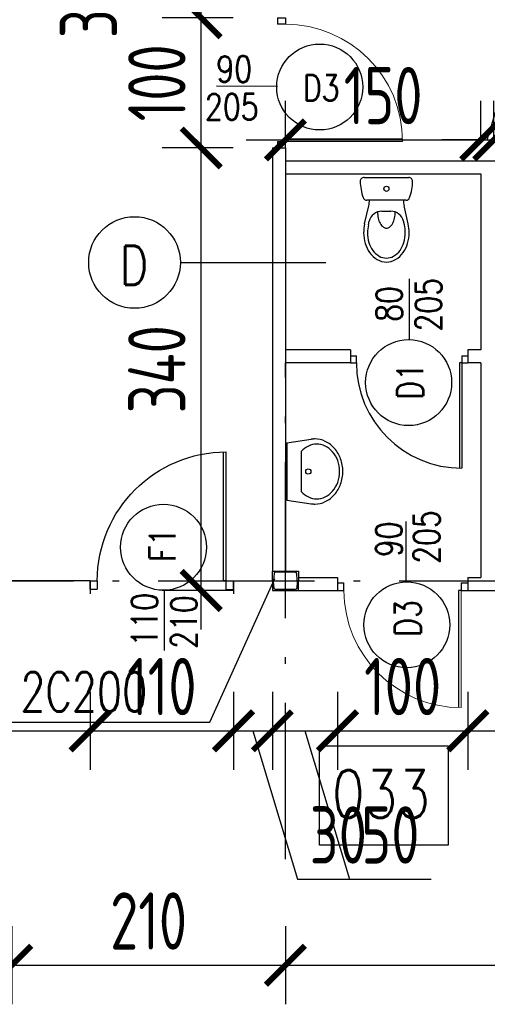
# Model space of a CAD drawing. Extents: x 153948 to 285449, y -89387 to -60195.
# Tile 56 of 100: x 254166 to 254525, y -75855 to -75099. Entities that reach past the tile are written whole.
import ezdxf
from ezdxf.enums import TextEntityAlignment as Align

# ---------------------------------------------------------------- set-up
doc = ezdxf.new("R2010")
doc.units = 0
doc.header["$LTSCALE"] = 100
doc.header["$MEASUREMENT"] = 0
doc.header["$PDMODE"] = 1
doc.linetypes.add('ACAD_ISO10W100', pattern=[18.5, 12, -3, 0.5, -3])
doc.layers.get('0').update_dxf_attribs({"linetype": 'CONTINUOUS'})
doc.layers.get('DEFPOINTS').update_dxf_attribs({"linetype": 'CONTINUOUS'})
for name, color, linetype in [('1', 2, 'CONTINUOUS'), ('A-ARM', 2, 'CONTINUOUS'), ('ALUMINIUM', 5, 'CONTINUOUS'), ('DRZWI', 5, 'CONTINUOUS'), ('K-STA', 2, 'CONTINUOUS'), ('OPIS-POM', 2, 'CONTINUOUS'), ('OSIE', 8, 'ACAD_ISO10W100'), ('R-----OP', 2, 'CONTINUOUS'), ('SCIANY-GK', 11, 'CONTINUOUS'), ('SIATKA', 2, 'ZIGZAG'), ('TEXT', 11, 'CONTINUOUS'), ('WYMIARY', 1, 'CONTINUOUS')]:
    doc.layers.add(name, color=color, linetype=linetype)
doc.styles.add('DYBY-NORMALNY-0-8-N', font='ROMANS.SHX', dxfattribs={"width": 0.8})
doc.styles.add('STYLE2', font='isocp.shx', dxfattribs={"width": 0.8})
doc.styles.add('TXT3', font='SIMPLEX.SHX', dxfattribs={"width": 0.75, "height": 40})
doc.linetypes.add('ZIGZAG', pattern='A,0.0001,-0.2,[131,ltypeshp.shx,S=0.2,R=0,X=-0.2,Y=0],-0.4,[131,ltypeshp.shx,S=0.2,R=180,X=0.2,Y=0],-0.2', length=0.8001)
doc.dimstyles.new('KRESKI_100', dxfattribs={"dimscale": 20, "dimtxt": 2.2, "dimasz": 1.5, "dimexe": 1.5, "dimexo": 1.5, "dimgap": 0.6, "dimtad": 1, "dimdec": 1, "dimrnd": 0.5, "dimdsep": 46, "dimtxsty": 'STYLE2', "dimblk1": 'ARCHTICK', "dimblk2": 'ARCHTICK', "dimsah": 1, "dimcen": 2.5, "dimdle": 1.5, "dimclrd": 10, "dimclre": 10, "dimclrt": 15, "dimadec": 0, "dimazin": 0, "dimtfac": 1, "dimtdec": 1, "dimtmove": 1, "dimatfit": 3, "dimldrblk": 'ARCHTICK', "dimfxl": 1.5, "dimfxlon": 1, "dimtolj": 1, "dimtzin": 0, "dimarcsym": 0})

# ---------------------------------------------------------------- blocks, each defined once
blk = doc.blocks.new('SC200X2')
at = {"layer": '1'}
for points in [[(-10, 7.5), (-10, 0), (-9.7, 0, 0.391021), (-9.11, 0.55), (-8.71, 5.56, -0.391021), (-7.56, 6.62), (7.56, 6.62, -0.391021), (8.71, 5.56), (9.11, 0.55, 0.391021), (9.7, 0), (10, 0), (10, 7.5)], [(-10, -7.5), (-10, 0), (-9.7, 0, -0.391021), (-9.11, -0.55), (-8.71, -5.56, 0.391021), (-7.56, -6.62), (7.56, -6.62, 0.391021), (8.71, -5.56), (9.11, -0.55, -0.391021), (9.7, 0), (10, 0), (10, -7.5)]]:
    blk.add_lwpolyline(points, format="xyb", close=True, dxfattribs=at)
blk = doc.blocks.new('IREK-B09X0507')
at = {"layer": 'A-ARM'}
for p, q in [((-16.71, 35.72), (-13.51, 21.89)), ((-13.78, 36.39), (-13.17, 33.73)), ((13.78, 36.39), (13.17, 33.73)), ((16.71, 35.72), (13.51, 21.89)), ((3.43, 25.98), (-3.43, 25.98)), ((-14.98, 17.5), (14.98, 17.5)), ((17.1, 0), (-17.1, 0))]:
    blk.add_line(p, q, dxfattribs=at)
for points in [[(17.5, 42.5, 0.072039), (16.29, 50.85, 0.083339), (12.91, 57.78, 0.106661), (7.06, 63.1, 0.132138), (0, 65, 0.132138), (-7.06, 63.1, 0.106661), (-12.91, 57.78, 0.083339), (-16.29, 50.85, 0.072039), (-17.5, 42.5, 0.05824), (-16.71, 35.72, 0.083339)], [(14.5, 42.5, 0.072039), (13.41, 49.99, 0.083339), (10.47, 56.04, 0.106661), (5.55, 60.51, 0.132138), (0, 62, 0.132138), (-5.55, 60.51, 0.106661), (-10.47, 56.04, 0.083339), (-13.41, 49.99, 0.072039), (-14.5, 42.5, 0.05824), (-13.79, 36.41, 0.05824)], [(6.84, 26.59, 0.047502), (6.29, 31.25, 0.067446), (4.85, 35.21, 0.105232), (2.35, 38.22, 0.168531), (0, 39.03, 0.168531), (-2.35, 38.22, 0.105232), (-4.85, 35.21, 0.067446), (-6.29, 31.25, 0.047502), (-6.84, 26.59, 0.053598)], [(13.79, 36.41, 0.05824), (14.5, 42.5, 0.05824)], [(16.71, 35.72, 0.05824), (17.5, 42.5, 0.072039)]]:
    blk.add_lwpolyline(points, format="xyb", dxfattribs=at)
blk.add_circle((0, 8.75), 1.96, dxfattribs=at)
for centre, radius, start, end in [((-3.43, 35.98), 10, 193.00467, 270), ((3.43, 35.98), 10, 270, 346.99533), ((16.9, 2.68), 37, 159.65826, 179.46235), ((-14.98, 14.5), 3, 90, 159.65826), ((-33, 17.39), 20, 0.32832, 13.00467), ((33, 17.39), 20, 166.99533, 179.67168), ((14.98, 14.5), 3, 20.34174, 90), ((-16.9, 2.68), 37, 0.53765, 20.34174), ((-17.1, 3), 3, 179.46235, 270), ((17.1, 3), 3, 270, 0.53765)]:
    blk.add_arc(centre, radius, start, end, dxfattribs=at)
blk = doc.blocks.new('D90')
at = {"layer": 'ALUMINIUM'}
for p, q in [((-4.5, 0), (0, 0)), ((0, 0), (0, -5.4)), ((-90.02, -0.04), (-90.02, -5.44)), ((-90.02, -0.04), (-85.52, -0.04)), ((-90.02, -5.44), (-85.52, -5.44)), ((-85.52, -5.4), (-85.52, -0.04)), ((-6.32, -5.4), (-6.32, -86.38)), ((-4.5, -5.4), (-6.32, -5.4)), ((-4.52, -5.4), (-4.52, -86.4)), ((-4.5, 0), (-4.5, -5.4)), ((-4.5, -5.4), (0, -5.4))]:
    blk.add_line(p, q, dxfattribs=at)
blk.add_arc((-4.52, -5.4), 81, 180, 270, dxfattribs=at)
blk = doc.blocks.new('D100')
at = {"layer": 'ALUMINIUM'}
for p, q in [((0, 0), (0, -6)), ((0, 0), (5, 0)), ((5, -5.96), (5, 0)), ((95.02, 0.04), (100.02, 0.04)), ((95.02, 0.04), (95.02, -5.96)), ((100.02, 0.04), (100.02, -5.96)), ((0, -6), (5, -6)), ((95.02, -5.96), (100.02, -5.96))]:
    blk.add_line(p, q, dxfattribs=at)
at = {"layer": 'ALUMINIUM', "lineweight": 9}
blk.add_line((95, -5.96), (95, -95.96), dxfattribs=at)
blk.add_arc((95, -5.96), 90, 180, 270, dxfattribs=at)
at = {"layer": 'DEFPOINTS'}
for p, q in [((93, -5.96), (93, -95.93)), ((95.02, -5.96), (93, -5.96))]:
    blk.add_line(p, q, dxfattribs=at)
blk = doc.blocks.new('IREK-B09X0204')
at = {"layer": 'A-ARM'}
for p, q in [((-22, 0), (-24.8, 18.76)), ((22, 0), (24.8, 18.76)), ((-15.26, 11), (15.26, 11)), ((-22, 0), (22, 0))]:
    blk.add_line(p, q, dxfattribs=at)
for points in [[(24.8, 18.76, 0.037015), (25, 21.5, 0.112687), (23.16, 29.56, 0.103282), (17.68, 36.7, 0.092276), (9.73, 41.32, 0.085761), (0, 43, 0.085761), (-9.73, 41.32, 0.092276), (-17.68, 36.7, 0.103282), (-23.16, 29.56, 0.112687), (-25, 21.5, 0.112687)], [(15.26, 11, 0.099658), (19.56, 16.67, 0.112687), (21, 23, 0.112687), (19.56, 29.33, 0.103282), (15.07, 35.17, 0.092276), (8.39, 39.05, 0.085761), (0, 40.5, 0.085761), (-8.39, 39.05, 0.092276), (-15.07, 35.17, 0.103282), (-19.56, 29.33, 0.112687), (-21, 23, 0.112687)], [(-21, 23, 0.112687), (-19.56, 16.67, 0.099658), (-15.26, 11, 0.092276)], [(-25, 21.5, 0.037015), (-24.8, 18.76, 0.103282)]]:
    blk.add_lwpolyline(points, format="xyb", dxfattribs=at)
blk.add_circle((0, 16.5), 2, dxfattribs=at)
blk = doc.blocks.new('D110')
at = {"layer": 'ALUMINIUM'}
for p, q in [((0, 0), (5.5, 0)), ((0, 0), (0, -6.6)), ((5.5, -6.55), (5.5, 0)), ((104.52, 0.05), (104.52, -6.55)), ((104.52, 0.05), (110.02, 0.05)), ((110.02, 0.05), (110.02, -6.55)), ((0, -6.6), (5.5, -6.6)), ((104.52, -6.55), (102.3, -6.55)), ((102.3, -6.55), (102.3, -105.53)), ((104.5, -6.55), (104.5, -105.55)), ((104.52, -6.55), (110.02, -6.55))]:
    blk.add_line(p, q, dxfattribs=at)
blk.add_arc((104.5, -6.55), 99, 180, 270, dxfattribs=at)
blk = doc.blocks.new('_ARCHTICK')
at = {"color": 0, "linetype": 'ByBlock', "const_width": 0.15}
blk.add_lwpolyline([(-0.5, -0.5), (0.5, 0.5)], dxfattribs=at)
blk = doc.blocks.new('*D156')
at = {"layer": 'DEFPOINTS', "color": 0, "ltscale": 0.1, "transparency": 16777216}
for p in [(254020.4, -75539.55), (254220.56, -75539.55), (254220.56, -75644.81)]:
    blk.add_point(p, dxfattribs=at)
at = {"layer": 'WYMIARY', "color": 10, "lineweight": -2, "ltscale": 0.1, "transparency": 16777216}
for p, q in [((254020.4, -75614.81), (254020.4, -75674.81)), ((254220.56, -75614.81), (254220.56, -75674.81)), ((253990.4, -75644.81), (254250.56, -75644.81))]:
    blk.add_line(p, q, dxfattribs=at)
at = {"layer": 'WYMIARY', "color": 10, "lineweight": -2, "ltscale": 0.1, "transparency": 16777216, "xscale": 30, "yscale": 30, "zscale": 30, "rotation": 180}
blk.add_blockref('_ARCHTICK', (254020.4, -75644.81), dxfattribs=at)
at = {"layer": 'WYMIARY', "color": 10, "lineweight": -2, "ltscale": 0.1, "transparency": 16777216, "xscale": 30, "yscale": 30, "zscale": 30}
blk.add_blockref('_ARCHTICK', (254220.56, -75644.81), dxfattribs=at)
at = {"layer": 'WYMIARY', "color": 15, "ltscale": 0.1, "transparency": 16777216, "insert": (254120.48, -75610.8), "char_height": 44, "attachment_point": 5, "style": 'STYLE2'}
blk.add_mtext('\\A1;200', dxfattribs=at)
blk = doc.blocks.new('*D157')
at = {"layer": 'DEFPOINTS', "color": 0, "ltscale": 0.1, "transparency": 16777216}
for p in [(254220.56, -75539.55), (254330.56, -75539.55), (254330.56, -75644.81)]:
    blk.add_point(p, dxfattribs=at)
at = {"layer": 'WYMIARY', "color": 10, "lineweight": -2, "ltscale": 0.1, "transparency": 16777216}
for p, q in [((254220.56, -75614.81), (254220.56, -75674.81)), ((254330.56, -75614.81), (254330.56, -75674.81)), ((254190.56, -75644.81), (254360.56, -75644.81))]:
    blk.add_line(p, q, dxfattribs=at)
at = {"layer": 'WYMIARY', "color": 10, "lineweight": -2, "ltscale": 0.1, "transparency": 16777216, "xscale": 30, "yscale": 30, "zscale": 30, "rotation": 180}
blk.add_blockref('_ARCHTICK', (254220.56, -75644.81), dxfattribs=at)
at = {"layer": 'WYMIARY', "color": 10, "lineweight": -2, "ltscale": 0.1, "transparency": 16777216, "xscale": 30, "yscale": 30, "zscale": 30}
blk.add_blockref('_ARCHTICK', (254330.56, -75644.81), dxfattribs=at)
at = {"layer": 'WYMIARY', "color": 15, "ltscale": 0.1, "transparency": 16777216, "insert": (254275.56, -75610.81), "char_height": 44, "attachment_point": 5, "style": 'STYLE2'}
blk.add_mtext('\\A1;110', dxfattribs=at)
blk = doc.blocks.new('*D158')
at = {"layer": 'DEFPOINTS', "color": 0, "ltscale": 0.1, "transparency": 16777216}
for p in [(254360.4, -75529.55), (254330.56, -75539.55), (254360.4, -75644.81)]:
    blk.add_point(p, dxfattribs=at)
at = {"layer": 'WYMIARY', "color": 10, "lineweight": -2, "ltscale": 0.1, "transparency": 16777216}
for p, q in [((254330.56, -75614.81), (254330.56, -75674.81)), ((254360.4, -75614.81), (254360.4, -75674.81)), ((254300.56, -75644.81), (254390.4, -75644.81)), ((254345.48, -75644.81), (254379.68, -75758.81)), ((254379.68, -75758.81), (254442.43, -75758.81))]:
    blk.add_line(p, q, dxfattribs=at)
at = {"layer": 'WYMIARY', "color": 10, "lineweight": -2, "ltscale": 0.1, "transparency": 16777216, "xscale": 30, "yscale": 30, "zscale": 30, "rotation": 180}
blk.add_blockref('_ARCHTICK', (254330.56, -75644.81), dxfattribs=at)
at = {"layer": 'WYMIARY', "color": 10, "lineweight": -2, "ltscale": 0.1, "transparency": 16777216, "xscale": 30, "yscale": 30, "zscale": 30}
blk.add_blockref('_ARCHTICK', (254360.4, -75644.81), dxfattribs=at)
at = {"layer": 'WYMIARY', "color": 15, "ltscale": 0.1, "transparency": 16777216, "insert": (254411.05, -75724.81), "char_height": 44, "attachment_point": 5, "style": 'STYLE2'}
blk.add_mtext('\\A1;30', dxfattribs=at)
blk = doc.blocks.new('*D159')
at = {"layer": 'DEFPOINTS', "color": 0, "ltscale": 0.1, "transparency": 16777216}
for p in [(254360.4, -75529.55), (254410.4, -75537.05), (254410.4, -75644.81)]:
    blk.add_point(p, dxfattribs=at)
at = {"layer": 'WYMIARY', "color": 10, "lineweight": -2, "ltscale": 0.1, "transparency": 16777216}
for p, q in [((254360.4, -75614.81), (254360.4, -75674.81)), ((254410.4, -75614.81), (254410.4, -75674.81)), ((254330.4, -75644.81), (254440.4, -75644.81)), ((254385.4, -75644.81), (254419.6, -75758.81)), ((254419.6, -75758.81), (254482.35, -75758.81))]:
    blk.add_line(p, q, dxfattribs=at)
at = {"layer": 'WYMIARY', "color": 10, "lineweight": -2, "ltscale": 0.1, "transparency": 16777216, "xscale": 30, "yscale": 30, "zscale": 30, "rotation": 180}
blk.add_blockref('_ARCHTICK', (254360.4, -75644.81), dxfattribs=at)
at = {"layer": 'WYMIARY', "color": 10, "lineweight": -2, "ltscale": 0.1, "transparency": 16777216, "xscale": 30, "yscale": 30, "zscale": 30}
blk.add_blockref('_ARCHTICK', (254410.4, -75644.81), dxfattribs=at)
at = {"layer": 'WYMIARY', "color": 15, "ltscale": 0.1, "transparency": 16777216, "insert": (254450.98, -75724.81), "char_height": 44, "attachment_point": 5, "style": 'STYLE2'}
blk.add_mtext('\\A1;50', dxfattribs=at)
blk = doc.blocks.new('*D160')
at = {"layer": 'DEFPOINTS', "color": 0, "ltscale": 0.1, "transparency": 16777216}
for p in [(254410.4, -75537.05), (254510.45, -75537.05), (254510.45, -75644.81)]:
    blk.add_point(p, dxfattribs=at)
at = {"layer": 'WYMIARY', "color": 10, "lineweight": -2, "ltscale": 0.1, "transparency": 16777216}
for p, q in [((254410.4, -75614.81), (254410.4, -75674.81)), ((254510.45, -75614.81), (254510.45, -75674.81)), ((254380.4, -75644.81), (254540.45, -75644.81))]:
    blk.add_line(p, q, dxfattribs=at)
at = {"layer": 'WYMIARY', "color": 10, "lineweight": -2, "ltscale": 0.1, "transparency": 16777216, "xscale": 30, "yscale": 30, "zscale": 30, "rotation": 180}
blk.add_blockref('_ARCHTICK', (254410.4, -75644.81), dxfattribs=at)
at = {"layer": 'WYMIARY', "color": 10, "lineweight": -2, "ltscale": 0.1, "transparency": 16777216, "xscale": 30, "yscale": 30, "zscale": 30}
blk.add_blockref('_ARCHTICK', (254510.45, -75644.81), dxfattribs=at)
at = {"layer": 'WYMIARY', "color": 15, "ltscale": 0.1, "transparency": 16777216, "insert": (254460.43, -75610.81), "char_height": 44, "attachment_point": 5, "style": 'STYLE2'}
blk.add_mtext('\\A1;100', dxfattribs=at)
blk = doc.blocks.new('*D161')
at = {"layer": 'DEFPOINTS', "color": 0, "ltscale": 0.1, "transparency": 16777216}
for p in [(254510.45, -75537.05), (254570.4, -75537.05), (254570.4, -75644.81)]:
    blk.add_point(p, dxfattribs=at)
at = {"layer": 'WYMIARY', "color": 10, "lineweight": -2, "ltscale": 0.1, "transparency": 16777216}
for p, q in [((254510.45, -75614.81), (254510.45, -75674.81)), ((254570.4, -75614.81), (254570.4, -75674.81)), ((254480.45, -75644.81), (254600.4, -75644.81)), ((254540.43, -75644.81), (254574.63, -75758.81)), ((254574.63, -75758.81), (254639.48, -75758.81))]:
    blk.add_line(p, q, dxfattribs=at)
at = {"layer": 'WYMIARY', "color": 10, "lineweight": -2, "ltscale": 0.1, "transparency": 16777216, "xscale": 30, "yscale": 30, "zscale": 30, "rotation": 180}
blk.add_blockref('_ARCHTICK', (254510.45, -75644.81), dxfattribs=at)
at = {"layer": 'WYMIARY', "color": 10, "lineweight": -2, "ltscale": 0.1, "transparency": 16777216, "xscale": 30, "yscale": 30, "zscale": 30}
blk.add_blockref('_ARCHTICK', (254570.4, -75644.81), dxfattribs=at)
at = {"layer": 'WYMIARY', "color": 15, "ltscale": 0.1, "transparency": 16777216, "insert": (254607.05, -75724.81), "char_height": 44, "attachment_point": 5, "style": 'STYLE2'}
blk.add_mtext('\\A1;60', dxfattribs=at)
blk = doc.blocks.new('*D170')
at = {"layer": 'DEFPOINTS', "color": 0, "ltscale": 0.1, "transparency": 16777216}
for p in [(254520.4, -75190.81), (254370.4, -75217.05), (254520.4, -75217.05)]:
    blk.add_point(p, dxfattribs=at)
at = {"layer": 'WYMIARY', "color": 10, "lineweight": -2, "ltscale": 0.1, "transparency": 16777216}
for p, q in [((254370.4, -75190.81), (254370.4, -75160.81)), ((254520.4, -75190.81), (254520.4, -75160.81)), ((254340.4, -75190.81), (254550.4, -75190.81))]:
    blk.add_line(p, q, dxfattribs=at)
at = {"layer": 'WYMIARY', "color": 10, "lineweight": -2, "ltscale": 0.1, "transparency": 16777216, "xscale": 30, "yscale": 30, "zscale": 30, "rotation": 180}
blk.add_blockref('_ARCHTICK', (254370.4, -75190.81), dxfattribs=at)
at = {"layer": 'WYMIARY', "color": 10, "lineweight": -2, "ltscale": 0.1, "transparency": 16777216, "xscale": 30, "yscale": 30, "zscale": 30}
blk.add_blockref('_ARCHTICK', (254520.4, -75190.81), dxfattribs=at)
at = {"layer": 'WYMIARY', "color": 15, "ltscale": 0.1, "transparency": 16777216, "insert": (254445.4, -75156.81), "char_height": 44, "attachment_point": 5, "style": 'STYLE2'}
blk.add_mtext('\\A1;150', dxfattribs=at)
blk = doc.blocks.new('*D171')
at = {"layer": 'DEFPOINTS', "color": 0, "ltscale": 0.1, "transparency": 16777216}
for p in [(254530.4, -75190.81), (254520.4, -75217.05), (254530.4, -75217.05)]:
    blk.add_point(p, dxfattribs=at)
at = {"layer": 'WYMIARY', "color": 10, "lineweight": -2, "ltscale": 0.1, "transparency": 16777216}
for p, q in [((254525.4, -75190.81), (254546.4, -75120.81)), ((254546.4, -75120.81), (254602.11, -75120.81)), ((254520.4, -75190.81), (254520.4, -75160.81)), ((254530.4, -75190.81), (254530.4, -75160.81)), ((254520.4, -75190.81), (254490.4, -75190.81)), ((254520.4, -75190.81), (254530.4, -75190.81)), ((254520.4, -75190.81), (254530.4, -75190.81)), ((254530.4, -75190.81), (254560.4, -75190.81))]:
    blk.add_line(p, q, dxfattribs=at)
at = {"layer": 'WYMIARY', "color": 10, "lineweight": -2, "ltscale": 0.1, "transparency": 16777216, "xscale": 30, "yscale": 30, "zscale": 30}
blk.add_blockref('_ARCHTICK', (254520.4, -75190.81), dxfattribs=at)
at = {"layer": 'WYMIARY', "color": 10, "lineweight": -2, "ltscale": 0.1, "transparency": 16777216, "xscale": 30, "yscale": 30, "zscale": 30, "rotation": 180}
blk.add_blockref('_ARCHTICK', (254530.4, -75190.81), dxfattribs=at)
at = {"layer": 'WYMIARY', "color": 15, "ltscale": 0.1, "transparency": 16777216, "insert": (254574.26, -75086.81), "char_height": 44, "attachment_point": 5, "style": 'STYLE2'}
blk.add_mtext('\\A1;10', dxfattribs=at)
blk = doc.blocks.new('*D172')
at = {"layer": 'DEFPOINTS', "color": 0, "ltscale": 0.1, "transparency": 16777216}
for p in [(254680.4, -75190.81), (254530.4, -75217.05), (254680.4, -75217.05)]:
    blk.add_point(p, dxfattribs=at)
at = {"layer": 'WYMIARY', "color": 10, "lineweight": -2, "ltscale": 0.1, "transparency": 16777216}
for p, q in [((254530.4, -75190.81), (254530.4, -75160.81)), ((254680.4, -75190.81), (254680.4, -75160.81)), ((254500.4, -75190.81), (254710.4, -75190.81))]:
    blk.add_line(p, q, dxfattribs=at)
at = {"layer": 'WYMIARY', "color": 10, "lineweight": -2, "ltscale": 0.1, "transparency": 16777216, "xscale": 30, "yscale": 30, "zscale": 30, "rotation": 180}
blk.add_blockref('_ARCHTICK', (254530.4, -75190.81), dxfattribs=at)
at = {"layer": 'WYMIARY', "color": 10, "lineweight": -2, "ltscale": 0.1, "transparency": 16777216, "xscale": 30, "yscale": 30, "zscale": 30}
blk.add_blockref('_ARCHTICK', (254680.4, -75190.81), dxfattribs=at)
at = {"layer": 'WYMIARY', "color": 15, "ltscale": 0.1, "transparency": 16777216, "insert": (254605.4, -75156.81), "char_height": 44, "attachment_point": 5, "style": 'STYLE2'}
blk.add_mtext('\\A1;150', dxfattribs=at)
blk = doc.blocks.new('*D175')
at = {"layer": 'DEFPOINTS', "color": 0, "ltscale": 0.1, "transparency": 16777216}
for p in [(254305.75, -75197.05), (254360.4, -75197.05), (254360.4, -75537.05)]:
    blk.add_point(p, dxfattribs=at)
at = {"layer": 'WYMIARY', "color": 10, "lineweight": -2, "ltscale": 0.1, "transparency": 16777216}
for p, q in [((254305.75, -75567.05), (254305.75, -75167.05)), ((254330.4, -75197.05), (254275.75, -75197.05)), ((254330.4, -75537.05), (254275.75, -75537.05))]:
    blk.add_line(p, q, dxfattribs=at)
at = {"layer": 'WYMIARY', "color": 10, "lineweight": -2, "ltscale": 0.1, "transparency": 16777216, "xscale": 30, "yscale": 30, "zscale": 30}
for p, rotation in [((254305.75, -75197.05), 90), ((254305.75, -75537.05), 270)]:
    blk.add_blockref('_ARCHTICK', p, dxfattribs=dict(at, rotation=rotation))
at = {"layer": 'WYMIARY', "color": 15, "ltscale": 0.1, "transparency": 16777216, "insert": (254271.75, -75367.05), "char_height": 44, "attachment_point": 5, "rotation": 90, "style": 'STYLE2'}
blk.add_mtext('\\A1;340', dxfattribs=at)
blk = doc.blocks.new('*D176')
at = {"layer": 'DEFPOINTS', "color": 0, "ltscale": 0.1, "transparency": 16777216}
for p in [(254305.75, -75097), (254360.4, -75097), (254360.4, -75197.05)]:
    blk.add_point(p, dxfattribs=at)
at = {"layer": 'WYMIARY', "color": 10, "lineweight": -2, "ltscale": 0.1, "transparency": 16777216}
for p, q in [((254305.75, -75227.05), (254305.75, -75067)), ((254330.4, -75097), (254275.75, -75097)), ((254330.4, -75197.05), (254275.75, -75197.05))]:
    blk.add_line(p, q, dxfattribs=at)
at = {"layer": 'WYMIARY', "color": 10, "lineweight": -2, "ltscale": 0.1, "transparency": 16777216, "xscale": 30, "yscale": 30, "zscale": 30}
for p, rotation in [((254305.75, -75097), 90), ((254305.75, -75197.05), 270)]:
    blk.add_blockref('_ARCHTICK', p, dxfattribs=dict(at, rotation=rotation))
at = {"layer": 'WYMIARY', "color": 15, "ltscale": 0.1, "transparency": 16777216, "insert": (254271.75, -75147.02), "char_height": 44, "attachment_point": 5, "rotation": 90, "style": 'STYLE2'}
blk.add_mtext('\\A1;100', dxfattribs=at)
blk = doc.blocks.new('*D177')
at = {"layer": 'DEFPOINTS', "color": 0, "ltscale": 0.1, "transparency": 16777216}
for p in [(254305.75, -75067.05), (254360.4, -75067.05), (254360.4, -75097)]:
    blk.add_point(p, dxfattribs=at)
at = {"layer": 'WYMIARY', "color": 10, "lineweight": -2, "ltscale": 0.1, "transparency": 16777216}
for p, q in [((254305.75, -75127), (254305.75, -75037.05)), ((254330.4, -75067.05), (254275.75, -75067.05)), ((254330.4, -75097), (254275.75, -75097))]:
    blk.add_line(p, q, dxfattribs=at)
at = {"layer": 'WYMIARY', "color": 10, "lineweight": -2, "ltscale": 0.1, "transparency": 16777216, "xscale": 30, "yscale": 30, "zscale": 30}
for p, rotation in [((254305.75, -75067.05), 90), ((254305.75, -75097), 270)]:
    blk.add_blockref('_ARCHTICK', p, dxfattribs=dict(at, rotation=rotation))
at = {"layer": 'WYMIARY', "color": 15, "ltscale": 0.1, "transparency": 16777216, "insert": (254219.25, -75090.67), "char_height": 44, "attachment_point": 5, "rotation": 90, "style": 'STYLE2'}
blk.add_mtext('\\A1;30', dxfattribs=at)
blk = doc.blocks.new('*D392')
at = {"layer": 'DEFPOINTS', "color": 0, "ltscale": 0.1, "transparency": 16777216}
for p in [(254160.4, -75700.1), (254370.4, -75743.35), (254370.4, -75824.91)]:
    blk.add_point(p, dxfattribs=at)
at = {"layer": 'WYMIARY', "color": 10, "lineweight": -2, "ltscale": 0.1, "transparency": 16777216}
for p, q in [((254160.4, -75794.91), (254160.4, -75854.91)), ((254370.4, -75794.91), (254370.4, -75854.91)), ((254130.4, -75824.91), (254400.4, -75824.91))]:
    blk.add_line(p, q, dxfattribs=at)
at = {"layer": 'WYMIARY', "color": 10, "lineweight": -2, "ltscale": 0.1, "transparency": 16777216, "xscale": 30, "yscale": 30, "zscale": 30, "rotation": 180}
blk.add_blockref('_ARCHTICK', (254160.4, -75824.91), dxfattribs=at)
at = {"layer": 'WYMIARY', "color": 10, "lineweight": -2, "ltscale": 0.1, "transparency": 16777216, "xscale": 30, "yscale": 30, "zscale": 30}
blk.add_blockref('_ARCHTICK', (254370.4, -75824.91), dxfattribs=at)
at = {"layer": 'WYMIARY', "color": 15, "ltscale": 0.1, "transparency": 16777216, "insert": (254265.4, -75790.9), "char_height": 44, "attachment_point": 5, "style": 'STYLE2'}
blk.add_mtext('\\A1;210', dxfattribs=at)
blk = doc.blocks.new('*D393')
at = {"layer": 'DEFPOINTS', "color": 0, "ltscale": 0.1, "transparency": 16777216}
for p in [(254370.4, -75743.35), (255220.4, -75743.35), (255220.4, -75824.91)]:
    blk.add_point(p, dxfattribs=at)
at = {"layer": 'WYMIARY', "color": 10, "lineweight": -2, "ltscale": 0.1, "transparency": 16777216}
for p, q in [((254370.4, -75794.91), (254370.4, -75854.91)), ((255220.4, -75794.91), (255220.4, -75854.91)), ((254340.4, -75824.91), (255250.4, -75824.91))]:
    blk.add_line(p, q, dxfattribs=at)
at = {"layer": 'WYMIARY', "color": 10, "lineweight": -2, "ltscale": 0.1, "transparency": 16777216, "xscale": 30, "yscale": 30, "zscale": 30, "rotation": 180}
blk.add_blockref('_ARCHTICK', (254370.4, -75824.91), dxfattribs=at)
at = {"layer": 'WYMIARY', "color": 10, "lineweight": -2, "ltscale": 0.1, "transparency": 16777216, "xscale": 30, "yscale": 30, "zscale": 30}
blk.add_blockref('_ARCHTICK', (255220.4, -75824.91), dxfattribs=at)
at = {"layer": 'WYMIARY', "color": 15, "ltscale": 0.1, "transparency": 16777216, "insert": (254795.4, -75790.91), "char_height": 44, "attachment_point": 5, "style": 'STYLE2'}
blk.add_mtext('\\A1;850', dxfattribs=at)

msp = doc.modelspace()

# ---------------------------------------------------------------- linework, layer by layer
at = {"layer": 'OPIS-POM'}
msp.add_lwpolyline([(254396.64, -75656.46), (254495.31, -75656.46), (254495.31, -75732.78), (254396.64, -75732.78)], close=True, dxfattribs=at)
at = {"layer": 'OSIE', "ltscale": 0.1}
for p, q in [((254370.4, -75743.35), (254370.4, -75362.05)), ((252422.8, -75529.55), (255611.88, -75529.55))]:
    msp.add_line(p, q, dxfattribs=at)
at = {"layer": 'R-----OP'}
msp.add_line((254401.52, -75285.41), (254289.78, -75285.41), dxfattribs=at)
for points in [[(254364.32, -75149.75), (254317.47, -75149.7)], [(254465.81, -75344.32), (254465.81, -75297.47)], [(254463.15, -75530.96), (254463.11, -75484.11)], [(254277.31, -75536.23), (254277.31, -75583.08)]]:
    msp.add_lwpolyline(points, dxfattribs=at)
for centre, radius in [((254396.75, -75150.23), 33), ((254254.6, -75285.02), 35.19), ((254465.02, -75377.31), 33), ((254276.83, -75503.8), 33), ((254463.63, -75563.4), 33)]:
    msp.add_circle(centre, radius, dxfattribs=at)
at = {"layer": 'SCIANY-GK', "ltscale": 0.1}
for p, q in [((254360.4, -75197.05), (254370.4, -75197.05)), ((254360.4, -75197.05), (254360.4, -75522.05)), ((254370.4, -75197.05), (254370.4, -75522.05)), ((254370.4, -75207.05), (254950.4, -75207.05)), ((254370.4, -75217.05), (254520.4, -75217.05)), ((254520.4, -75217.05), (254520.4, -75352.05)), ((254420.38, -75352.08), (254370.4, -75352.05)), ((254420.38, -75352.08), (254420.36, -75362.13)), ((254420.38, -75352.08), (254420.38, -75362.08)), ((254510.4, -75352.05), (254510.4, -75362.05)), ((254520.4, -75352.05), (254510.4, -75352.05)), ((254420.38, -75362.08), (254370.4, -75362.05)), ((254520.4, -75362.05), (254510.4, -75362.05)), ((254520.4, -75362.05), (254520.4, -75527.05)), ((254380.4, -75527.05), (254410.4, -75527.05)), ((254410.4, -75527.05), (254410.4, -75537.05)), ((254510.45, -75527.05), (254520.4, -75527.05)), ((254510.45, -75527.05), (254510.45, -75537.05)), ((254380.4, -75537.05), (254410.4, -75537.05)), ((254510.45, -75537.05), (254570.4, -75537.05))]:
    msp.add_line(p, q, dxfattribs=at)
at = {"layer": 'SIATKA', "ltscale": 0.2}
for p, q in [((254220.53, -75529.55), (254020.4, -75529.55)), ((254330.56, -75529.55), (254360.4, -75529.55))]:
    msp.add_line(p, q, dxfattribs=at)
at = {"layer": 'SIATKA', "linetype": 'Continuous', "ltscale": 0.1}
for p, q in [((254220.56, -75529.55), (254220.56, -75539.55)), ((254330.56, -75529.55), (254330.56, -75539.55))]:
    msp.add_line(p, q, dxfattribs=at)
at = {"layer": 'TEXT'}
for p, q in [((254312.44, -75638.16), (254362.32, -75527.86)), ((254158.62, -75638.16), (254312.44, -75638.16))]:
    msp.add_line(p, q, dxfattribs=at)

# ---------------------------------------------------------------- block references
at = {"layer": 'A-ARM'}
for name, p, rotation in [('IREK-B09X0507', (254447.96, -75219.67), 180), ('IREK-B09X0204', (254371.5, -75445.59), 270)]:
    msp.add_blockref(name, p, dxfattribs=dict(at, rotation=rotation))
at = {"layer": 'ALUMINIUM', "ltscale": 0.1}
msp.add_blockref('D90', (254510.4, -75356.65), dxfattribs=at)
at = {"layer": 'DRZWI', "ltscale": 0.12, "xscale": -1, "rotation": 90}
msp.add_blockref('D100', (254364.4, -75097), dxfattribs=at)
at = {"layer": 'DRZWI', "ltscale": 0.12}
msp.add_blockref('D100', (254410.4, -75531.05), dxfattribs=at)
at = {"layer": 'K-STA', "ltscale": 0.5, "rotation": 180}
msp.add_blockref('SC200X2', (254370.4, -75529.55), dxfattribs=at)
at = {"layer": 'SIATKA', "linetype": 'Continuous', "ltscale": 0.1, "xscale": -1, "rotation": 180}
msp.add_blockref('D110', (254220.53, -75536.1), dxfattribs=at)

# ---------------------------------------------------------------- texts
at = {"layer": 'OPIS-POM', "style": 'DYBY-NORMALNY-0-8-N', "width": 0.8}
msp.add_text('033', height=36.562, dxfattribs=at).set_placement((254443.85, -75693.28), align=Align.MIDDLE)
at = {"layer": 'R-----OP', "color": 2, "style": 'DYBY-NORMALNY-0-8-N', "width": 0.8}
for s, p in [('90', (254331.09, -75136.46)), ('205', (254329.26, -75165.45))]:
    msp.add_text(s, height=20, dxfattribs=at).set_placement(p, align=Align.MIDDLE)
msp.add_text('D3', height=20, dxfattribs=at).set_placement((254397.88, -75150.89), align=Align.MIDDLE_CENTER)
at = {"layer": 'R-----OP', "style": 'DYBY-NORMALNY-0-8-N', "width": 0.8}
msp.add_text('D', height=30, dxfattribs=at).set_placement((254254.2, -75287.13), align=Align.MIDDLE)
at = {"layer": 'R-----OP', "color": 2, "style": 'DYBY-NORMALNY-0-8-N', "width": 0.8}
for s, p in [('205', (254490.19, -75338.07)), ('80', (254460.09, -75330.62))]:
    msp.add_text(s, height=20, rotation=90, dxfattribs=at).set_placement(p)
for s, p in [('D1', (254466.21, -75376.24)), ('F1', (254276.16, -75501.91)), ('D3', (254464.3, -75558.42))]:
    msp.add_text(s, height=20, rotation=90, dxfattribs=at).set_placement(p, align=Align.MIDDLE_CENTER)
for s, p in [('205', (254478.85, -75495.9)), ('90', (254449.86, -75497.73)), ('110', (254262.31, -75559.46)), ('210', (254292.53, -75561.29))]:
    msp.add_text(s, height=20, rotation=90, dxfattribs=at).set_placement(p, align=Align.MIDDLE)
at = {"layer": 'TEXT', "style": 'TXT3', "width": 0.75}
msp.add_text('2C200', height=30, dxfattribs=at).set_placement((254166.92, -75629.87))

# ---------------------------------------------------------------- dimensions: what is measured, and where the dimension line sits
at = {"layer": 'WYMIARY', "ltscale": 0.1}
dim = msp.add_linear_dim(base=(254305.7486, -75067.0458), p1=(254360.4035, -75097.0009), p2=(254360.4035, -75067.0458), angle=90, dimstyle='KRESKI_100', dxfattribs=at)
dim.commit()
dim.dimension.update_dxf_attribs({"geometry": '*D177', "text_midpoint": (254253.2486, -75090.6689), "dimtype": 160})
for base, p1, p2, picture, middle in [((254530.4, -75190.81), (254520.4, -75217.05), (254530.4, -75217.05), '*D171', (254558.4, -75086.81)), ((254520.4, -75190.81), (254370.4, -75217.05), (254520.4, -75217.05), '*D170', (254445.4, -75156.81)), ((254680.4, -75190.81), (254530.4, -75217.05), (254680.4, -75217.05), '*D172', (254605.4, -75156.81)), ((254360.4, -75644.81), (254330.56, -75539.55), (254360.4, -75529.55), '*D158', (254391.68, -75724.81)), ((254410.4, -75644.81), (254360.4, -75529.55), (254410.4, -75537.05), '*D159', (254431.6, -75724.81)), ((254220.56, -75644.81), (254020.4, -75539.55), (254220.56, -75539.55), '*D156', (254120.48, -75610.8)), ((254330.56, -75644.81), (254220.56, -75539.55), (254330.56, -75539.55), '*D157', (254275.56, -75610.81)), ((254510.4484, -75644.8093), (254410.4035, -75537.0458), (254510.4484, -75537.0458), '*D160', (254460.426, -75610.8093)), ((254570.4035, -75644.8093), (254510.4484, -75537.0458), (254570.4035, -75537.0458), '*D161', (254586.626, -75724.8093)), ((254370.4, -75824.91), (254160.4, -75700.1), (254370.4, -75743.35), '*D392', (254265.4, -75790.9)), ((255220.4, -75824.91), (254370.4, -75743.35), (255220.4, -75743.35), '*D393', (254795.4, -75790.91))]:
    dim = msp.add_linear_dim(base=base, p1=p1, p2=p2, dimstyle='KRESKI_100', dxfattribs=at)
    dim.commit()
    dim.dimension.update_dxf_attribs({"geometry": picture, "text_midpoint": middle})
for base, p1, p2, picture, middle in [((254305.7486, -75097.0009), (254360.4035, -75197.0458), (254360.4035, -75097.0009), '*D176', (254271.7486, -75147.0233)), ((254305.75, -75197.05), (254360.4, -75537.05), (254360.4, -75197.05), '*D175', (254271.75, -75367.05))]:
    dim = msp.add_linear_dim(base=base, p1=p1, p2=p2, angle=90, dimstyle='KRESKI_100', dxfattribs=at)
    dim.commit()
    dim.dimension.update_dxf_attribs({"geometry": picture, "text_midpoint": middle})

doc.saveas('drawing.dxf')
